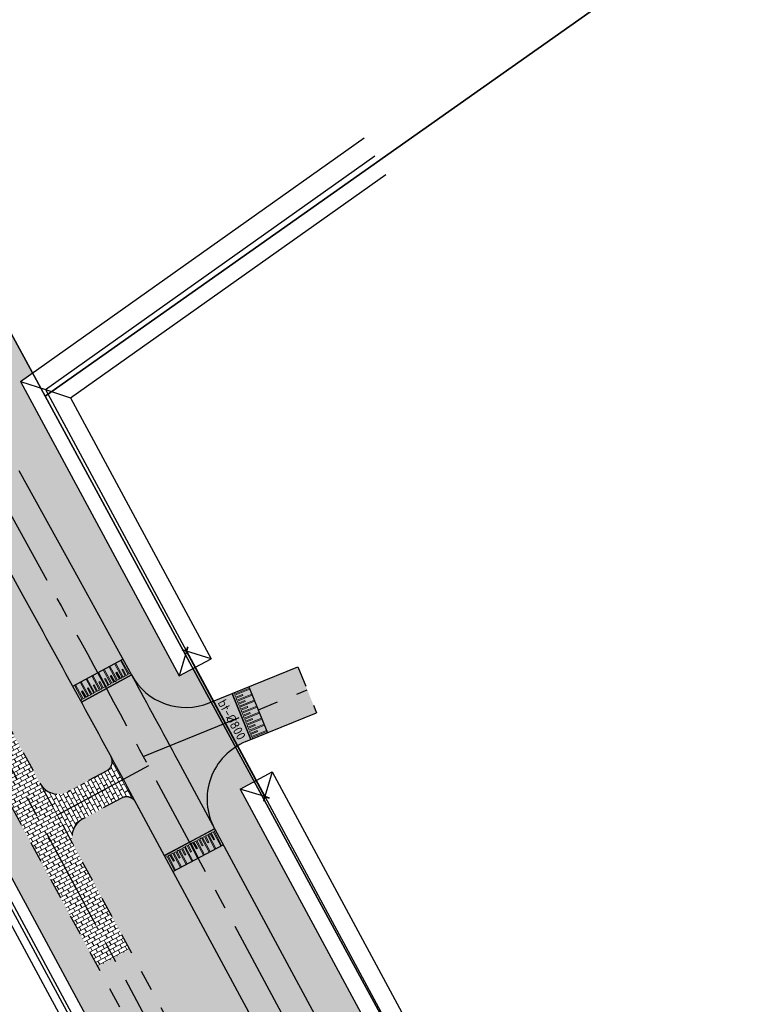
# Model space of a CAD drawing. Header units: metres. Extents: x 149090 to 161988, y 479090 to 487021.
# Tile 39 of 72: x 149279 to 149349, y 486650 to 486745. Entities that reach past the tile are written whole.
import ezdxf
from ezdxf.enums import TextEntityAlignment as Align

# ---------------------------------------------------------------- set-up
doc = ezdxf.new("R2010")
doc.units = ezdxf.units.M
doc.linetypes.add('AM-AS', pattern=[16, 10, -2, 2, -2])
doc.linetypes.add('XX-HIDDEN', pattern=[4, 2, -2])
doc.layers.get('0').update_dxf_attribs({"lineweight": 25})
for name, color, linetype, lineweight, true_color in [('B-WE-KG-GRENS_PERCEEL-GV', 1, 'Continuous', 30, 0xff0000), ('IRP-V-verharding-rijbaan', 7, 'Continuous', 0, 0xffb061), ('N-WE-GR-STADSLANDBOUW-A', 7, 'Continuous', 35, 0xffff9e), ('N-WE-KW-KUNSTWERK_DUIKER-S', 5, 'Continuous', 35, 0x0000ff)]:
    doc.layers.add(name, color=color, linetype=linetype, lineweight=lineweight, true_color=true_color)
for name, color, linetype, lineweight in [('N-WE-AM-AS_FIETSPAD-G', 3, 'AM-AS', 30), ('N-WE-AM-AS_KAVELWEG-G', 170, 'AM-AS', 30), ('N-WE-AM-AS_WEG-G', 10, 'AM-AS', 30), ('N-WE-VH-KANTOPSLUITING_VOORKANTBAND-G', 190, 'Continuous', 30), ('N-WE-VH-KANTVERHARDING-G', 7, 'Continuous', 30), ('N-WE-VH-MATERIAALGRENS-G', 7, 'XX-HIDDEN', 25), ('N-WE-VH-VERHARDING_ASFALT-A', 252, 'Continuous', 18), ('N-WE-VH-VERHARDING_TEGEL-A', 252, 'Continuous', 18), ('VRK-ontwerp', 2, 'Continuous', 0)]:
    doc.layers.add(name, color=color, linetype=linetype, lineweight=lineweight)
doc.styles.add('NLCS-ISO-M2000-T25', font='NLCS-ISO.ttf')

# ---------------------------------------------------------------- blocks, each defined once
blk = doc.blocks.new('*U392')
at = {"layer": 'N-WE-KW-KUNSTWERK_DUIKER-S', "color": 0}
for points in [[(-0.8493030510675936, 0.7750000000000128), (2.842170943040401e-14, 1.4210854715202e-14), (-0.8493030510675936, -0.7749999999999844)], [(2.842170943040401e-14, 1.4210854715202e-14), (39.81543362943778, 1.4210854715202e-14)], [(40.6647366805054, 0.7750000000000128), (39.81543362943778, 1.4210854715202e-14), (40.6647366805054, -0.7749999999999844)]]:
    blk.add_lwpolyline(points, dxfattribs=at)
at = {"color": 0, "style": 'NLCS-ISO-M2000-T25'}
blk.add_attdef('DUIKERNR', text='', height=7, dxfattribs=at).set_placement((0.8493030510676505, 1.4210854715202e-14), align=Align.BOTTOM_CENTER)

msp = doc.modelspace()

# ---------------------------------------------------------------- hatches: boundary and pattern name
at = {"layer": 'IRP-V-verharding-rijbaan', "transparency": 33554610}
h = msp.add_hatch(color=256, dxfattribs=at)
h.dxf.hatch_style = 1
h.paths.add_polyline_path([(149307.7962600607, 486678.0082259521), (149305.9934591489, 486682.4568110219), (149301.2493132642, 486680.534233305), (149303.0521141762, 486676.0856482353)])
h = msp.add_hatch(color=256, dxfattribs=at)
h.dxf.hatch_style = 1
edge = h.paths.add_edge_path()
edge.add_arc((149303.2175491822, 486669.6787225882), 6.00000000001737, 112.0603826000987, 208.3340776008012, ccw=False)
edge.add_line((149300.9640480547, 486675.2394538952), (149301.4302342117, 486675.4283770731))
edge.add_line((149301.4302342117, 486675.4283770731), (149299.6274332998, 486679.8769621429))
edge.add_line((149299.6274332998, 486679.8769621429), (149296.9625524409, 486678.7970120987))
edge.add_arc((149295.2085725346, 486684.5838811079), 6.046842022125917, 208.7611306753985, 286.86187400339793, ccw=False)
edge.add_line((149289.9077094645, 486681.6743881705), (149285.0789165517, 486679.0413748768))
edge.add_line((149285.0789165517, 486679.0413748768), (149293.0830016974, 486664.2435023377))
edge.add_line((149293.0830016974, 486664.2435023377), (149297.9363778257, 486666.8310517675))
at = {"layer": 'N-WE-GR-STADSLANDBOUW-A', "transparency": 33554559}
h = msp.add_hatch(color=256, dxfattribs=at)
h.dxf.hatch_style = 1
edge = h.paths.add_edge_path()
edge.add_line((149297.8275541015, 486679.1480360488), (149296.0659132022, 486682.4151016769))
edge.add_line((149296.0659132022, 486682.4151016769), (149294.5255715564, 486681.5845310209))
edge.add_line((149294.5255715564, 486681.5845310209), (149279.1946076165, 486710.0166963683))
edge.add_line((149279.1946076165, 486710.0166963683), (149280.3471912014, 486710.8333473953))
edge.add_line((149280.3471912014, 486710.8333473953), (149265.0385, 486739.4975))
edge.add_line((149265.0385, 486739.4975), (149251.256, 486741.7119999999))
edge.add_line((149251.256, 486741.7119999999), (149249.236425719, 486733.6354659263))
edge.add_line((149249.236425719, 486733.6354659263), (149249.0099454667, 486732.7571360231))
edge.add_arc((149249.9800755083, 486732.5145505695), 0.999999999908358, 165.9608136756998, 256.5024593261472)
edge.add_line((149249.746671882, 486731.5421706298), (149249.6999911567, 486731.3476946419))
edge.add_arc((149242.262458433, 486698.683752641), 33.50000000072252, 28.939284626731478, 77.17253572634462, ccw=False)
edge.add_line((149271.5794126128, 486714.8938173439), (149284.241154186, 486691.9942358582))
edge.add_line((149284.241154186, 486691.9942358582), (149289.9077093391, 486681.6743884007))
edge.add_arc((149295.2098063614, 486684.5869062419), 6.049379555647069, 208.7806227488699, 286.8423794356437)
edge.add_arc((149300.4144988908, 486671.5319335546), 8.043463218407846, 108.76097020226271, 115.41437207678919, ccw=False)
h = msp.add_hatch(color=256, dxfattribs=at)
h.dxf.hatch_style = 1
edge = h.paths.add_edge_path()
edge.add_line((149249.9229517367, 486713.7618953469), (149267.1760614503, 486682.5585265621))
edge.add_arc((147531.5686176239, 485722.8985022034), 1983.249999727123, 28.33407760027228, 28.939284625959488, ccw=False)
edge.add_line((149277.2157995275, 486664.1723612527), (149305.206875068, 486612.2612817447))
edge.add_arc((151080.3405962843, 487569.4346357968), 2016.749998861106, 208.3340776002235, 208.9260292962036)
edge.add_line((149315.1904795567, 486593.9728870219), (149331.387947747, 486564.6627035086))
edge.add_line((149331.387947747, 486564.6627035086), (149330.4232587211, 486564.1341291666))
edge.add_line((149330.4232587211, 486564.1341291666), (149332.4788345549, 486560.4144549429))
edge.add_line((149332.4788345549, 486560.4144549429), (149334.3204739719, 486561.4236879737))
edge.add_line((149334.3204739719, 486561.4236879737), (149334.5733561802, 486561.5628665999))
edge.add_arc((149333.5723198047, 486563.2943186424), 2.000000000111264, 300.0342889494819, 388.9260292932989)
edge.add_line((149335.3228095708, 486564.2616787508), (149318.0350254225, 486595.5448472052))
edge.add_line((149318.0350254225, 486595.5448472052), (149308.0675095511, 486613.8037701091))
edge.add_line((149308.0675095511, 486613.8037701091), (149280.0764340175, 486665.7148496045))
edge.add_line((149280.0764340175, 486665.7148496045), (149270.0202435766, 486684.1311447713))
edge.add_line((149270.0202435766, 486684.1311447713), (149264.8221624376, 486693.5322119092))
edge.add_line((149264.8221624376, 486693.5322119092), (149256.3133393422, 486708.9209707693))
edge.add_arc((149243.842694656, 486702.0256447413), 14.2499999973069, 28.93928462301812, 53.58854308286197)
edge.add_arc((149262.8372489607, 486727.7784486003), 17.75000000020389, 187.2540888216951, 233.58854307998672, ccw=False)
edge.add_arc((149244.238425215, 486725.4114483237), 0.9988383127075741, 7.230319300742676, 85.83467601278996)
edge.add_line((149244.3109754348, 486726.407648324), (149244.3257519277, 486726.6076280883))
edge.add_arc((149242.2624584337, 486698.68375264), 28.00000000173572, 85.77409785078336, 97.8981777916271)
edge.add_arc((149242.3096729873, 486698.4732917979), 28.21495791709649, 97.93441867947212, 116.7738477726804)
edge.add_arc((149281.9347839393, 486615.6770867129), 119.9999999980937, 115.8569568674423, 125.2077496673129)
edge.add_line((149212.7496436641, 486713.7251176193), (149206.9970025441, 486709.6701188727))
edge.add_line((149206.9970025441, 486709.6701188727), (149157.0406436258, 486674.4146711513))
edge.add_line((149157.0406436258, 486674.4146711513), (149160.5542416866, 486669.4493138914))
edge.add_line((149160.5542416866, 486669.4493138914), (149221.5969439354, 486712.482837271))
edge.add_line((149221.5969439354, 486712.482837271), (149226.7683010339, 486713.8272838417))
edge.add_line((149226.7683010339, 486713.8272838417), (149232.3592129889, 486717.7945061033))
edge.add_arc((149239.3338475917, 486707.9069229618), 12.09999290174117, 28.939269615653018, 125.19888548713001, ccw=False)
h = msp.add_hatch(color=256, dxfattribs=at)
h.dxf.hatch_style = 1
edge = h.paths.add_edge_path()
edge.add_arc((147531.5686163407, 485722.8985015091), 1997.250001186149, 28.43090169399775, 28.93928462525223)
edge.add_line((149279.4279229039, 486689.3328819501), (149266.5027870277, 486712.6982618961))
edge.add_arc((149242.2624584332, 486698.6837526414), 28.00000000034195, 30.03428894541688, 73.12051696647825)
edge.add_line((149250.3925258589, 486725.4774459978), (149250.3344539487, 486725.2860624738))
edge.add_arc((149250.0440943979, 486724.3291448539), 0.9999999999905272, 73.12051696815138, 195.0893361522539)
edge.add_arc((149262.8372489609, 486727.7784486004), 14.2500000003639, 195.0893361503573, 233.5885430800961)
edge.add_arc((149243.8426946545, 486702.0256447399), 17.74999999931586, 28.9392846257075, 53.58854308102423, ccw=False)
edge.add_line((149259.3763047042, 486710.6145596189), (149267.8851277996, 486695.2258007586))
edge.add_line((149267.8851277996, 486695.2258007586), (149273.0832089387, 486685.8247336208))
edge.add_line((149273.0832089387, 486685.8247336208), (149281.1070208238, 486671.1697623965))
edge.add_arc((149282.8384728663, 486672.1707987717), 1.999999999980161, 210.0342889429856, 298.3591474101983)
edge.add_line((149283.7884666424, 486670.4108238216), (149287.5297416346, 486672.4302775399))
edge.add_arc((149287.0547447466, 486673.3102650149), 0.9999999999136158, 298.3591474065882, 388.4309016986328)
h = msp.add_hatch(color=256, dxfattribs=at)
h.dxf.hatch_style = 1
edge = h.paths.add_edge_path()
edge.add_arc((151080.3405989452, 487569.4346372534), 1993.250001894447, 208.3340776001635, 208.9260292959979, ccw=False)
edge.add_line((149325.8914628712, 486623.4146591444), (149300.4231801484, 486670.64707247))
edge.add_line((149300.4231801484, 486670.64707247), (149301.761795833, 486671.3688700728))
edge.add_line((149301.761795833, 486671.3688700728), (149299.9487412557, 486674.7101135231))
edge.add_arc((149303.2175491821, 486669.6787225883), 5.999999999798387, 123.0110876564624, 208.3340773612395)
edge.add_line((149297.9363778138, 486666.8310517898), (149322.3706819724, 486621.5162119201))
edge.add_arc((151080.340595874, 487569.4346355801), 1997.249998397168, 208.3340776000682, 208.9260292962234)
edge.add_line((149332.2577547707, 486603.4046480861), (149346.0742839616, 486578.402900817))
edge.add_line((149346.0742839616, 486578.402900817), (149347.6220602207, 486575.6021170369))
edge.add_line((149347.6220602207, 486575.6021170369), (149364.5688204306, 486544.9360496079))
edge.add_line((149364.5688204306, 486544.9360496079), (149372.8462481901, 486529.9576021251))
edge.add_line((149372.8462481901, 486529.9576021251), (149386.8242924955, 486505.6911377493))
edge.add_line((149386.8242924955, 486505.6911377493), (149394.8370353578, 486491.1984163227))
edge.add_line((149394.8370353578, 486491.1984163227), (149403.6175052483, 486475.3091107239))
edge.add_line((149403.6175052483, 486475.3091107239), (149409.5677065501, 486464.5419037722))
edge.add_arc((149414.8191758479, 486467.4439840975), 5.999999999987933, 208.9260292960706, 292.6292477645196)
edge.add_line((149417.1277751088, 486461.9059005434), (149415.3123288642, 486465.1646021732))
edge.add_line((149415.3123288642, 486465.1646021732), (149413.7113851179, 486464.2798845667))
edge.add_line((149413.7113851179, 486464.2798845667), (149335.758734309, 486605.3393682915))
h = msp.add_hatch(color=256, dxfattribs=at)
h.dxf.hatch_style = 1
edge = h.paths.add_edge_path()
edge.add_line((149321.0983825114, 486597.2377273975), (149339.3629552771, 486564.1870077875))
edge.add_line((149339.3629552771, 486564.1870077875), (149340.4405161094, 486564.7775196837))
edge.add_arc((149337.5570543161, 486570.0392350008), 5.999999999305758, 298.7230913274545, 388.9260293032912)
edge.add_line((149342.808523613, 486572.9413153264), (149341.2598908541, 486575.7436489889))
edge.add_line((149341.2598908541, 486575.7436489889), (149327.4439079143, 486600.7444077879))
edge.add_arc((151143.817127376, 487604.2994808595), 2075.170946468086, 208.3495525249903, 208.920864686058, ccw=False)
edge.add_line((149317.5276438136, 486618.9055599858), (149290.2960383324, 486669.4111605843))
edge.add_arc((149289.4303123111, 486668.9106423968), 0.9999999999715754, 30.03428893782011, 118.3591474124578)
edge.add_line((149288.955315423, 486669.7906298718), (149284.9949863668, 486667.6529358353))
edge.add_arc((149286.201510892, 486666.0154470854), 2.033979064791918, 126.3833056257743, 207.938291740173)
edge.add_line((149284.4045865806, 486665.0624865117), (149311.1481928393, 486615.4649114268))
edge.add_line((149311.1481928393, 486615.4649114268), (149321.0983825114, 486597.2377273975))
at = {"layer": 'N-WE-VH-VERHARDING_ASFALT-A', "transparency": 33554585}
h = msp.add_hatch(color=256, dxfattribs=at)
h.dxf.hatch_style = 1
edge = h.paths.add_edge_path()
edge.add_line((149254.9483780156, 486729.6888722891), (149253.00656293, 486724.5403614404))
edge.add_arc((149242.2624584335, 486698.6837526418), 27.9999999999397, 30.034288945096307, 67.43582373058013, ccw=False)
edge.add_line((149266.5027870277, 486712.6982618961), (149284.2411395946, 486680.5778089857))
edge.add_line((149284.2411395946, 486680.5778089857), (149289.0692612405, 486683.2104562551))
edge.add_line((149289.0692612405, 486683.2104562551), (149283.5730265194, 486693.2025881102))
edge.add_line((149283.5730265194, 486693.2025881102), (149271.2642801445, 486715.4511119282))
edge.add_arc((149242.2624584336, 486698.6837526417), 33.49999999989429, 30.03428894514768, 67.7477992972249)
h = msp.add_hatch(color=256, dxfattribs=at)
h.dxf.hatch_style = 1
h.paths.add_polyline_path([(149298.7596798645, 486665.2868128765), (149293.9063576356, 486662.6992921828), (149317.5299298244, 486618.9013342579), (149341.9612269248, 486574.4745439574), (149346.7750737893, 486577.1347842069), (149322.3706819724, 486621.5162119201)])
at = {"layer": 'N-WE-VH-VERHARDING_TEGEL-A'}
h = msp.add_hatch(dxfattribs=at)
h.set_pattern_fill('AVH-TEGEL_150X300_HALFST', color=256, scale=2.5, angle=85.45968935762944, pattern_type=2)
h.set_pattern_definition([(28.59202423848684, (150053.3629572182, 485426.806183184), (-0.1794636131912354, 0.3292686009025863), []), (118.5920242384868, (150053.3629572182, 485426.806183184), (-0.6585372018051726, -0.3589272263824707), [0.375, -0.375]), (118.5920242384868, (150053.6922258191, 485426.9856467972), (-0.6585372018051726, -0.3589272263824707), [-0.375, 0.375])])
h.paths.add_polyline_path([(149267.8851277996, 486695.2258007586), (149264.8221624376, 486693.5322119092), (149270.0202435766, 486684.1311447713), (149280.076434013, 486665.7148496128), (149286.649922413, 486653.5239326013), (149289.7306057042, 486655.1850739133), (149284.4045865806, 486665.0624865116), (149273.0832089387, 486685.8247336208)])
h = msp.add_hatch(dxfattribs=at)
h.set_pattern_fill('AVH-TEGEL_150X300_HALFST', color=256, scale=2.5, angle=355.2268125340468, pattern_type=2)
h.set_pattern_definition([(298.3591474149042, (150053.3629572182, 485426.806183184), (0.3299953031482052, 0.1781238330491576), []), (28.35914741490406, (150053.3629572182, 485426.806183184), (-0.3562476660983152, 0.6599906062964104), [0.375, -0.375]), (28.35914741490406, (150053.5410810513, 485426.4761878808), (-0.3562476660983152, 0.6599906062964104), [-0.375, 0.375])])
edge = h.paths.add_edge_path()
edge.add_arc((149289.4303123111, 486668.9106423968), 0.9999999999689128, 30.034288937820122, 118.35914741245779, ccw=False)
edge.add_line((149290.2960383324, 486669.4111605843), (149289.5385326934, 486670.8169264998))
edge.add_arc((147531.5686971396, 485722.8985451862), 1997.249909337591, 28.33407759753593, 28.43090169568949)
edge.add_arc((149287.0547447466, 486673.3102650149), 0.9999999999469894, -61.64085259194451, 28.43090169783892, ccw=False)
edge.add_line((149287.5297416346, 486672.4302775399), (149283.7884666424, 486670.4108238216))
edge.add_arc((149282.8384728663, 486672.1707987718), 2.000000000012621, 210.0342889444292, 298.35914740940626, ccw=False)
edge.add_line((149281.1070208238, 486671.1697623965), (149284.4045865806, 486665.0624865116))
edge.add_arc((149286.1649770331, 486666.0117101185), 2.000000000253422, 118.3591474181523, 208.3340775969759, ccw=False)
edge.add_line((149285.2149832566, 486667.7716850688), (149288.955315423, 486669.7906298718))
h = msp.add_hatch(dxfattribs=at)
h.set_pattern_fill('AVH-TEGEL_150X300_HALFST', color=256, scale=2.5, angle=85.45968935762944, pattern_type=2)
h.set_pattern_definition([(28.59202423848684, (-153131.4263289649, 817689.4507283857), (-0.1794636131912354, 0.3292686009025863), []), (118.5920242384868, (-153131.4263289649, 817689.4507283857), (-0.6585372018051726, -0.3589272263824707), [0.375, -0.375]), (118.5920242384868, (-153131.097060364, 817689.6301919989), (-0.6585372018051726, -0.3589272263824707), [-0.375, 0.375])])
edge = h.paths.add_edge_path()
edge.add_line((149289.7306057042, 486655.1850739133), (149286.649922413, 486653.5239326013))
edge.add_line((149286.649922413, 486653.5239326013), (149308.1495506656, 486613.6516357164))
edge.add_line((149308.1495506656, 486613.6516357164), (149318.0350254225, 486595.5448472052))
edge.add_line((149318.0350254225, 486595.5448472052), (149335.3232378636, 486564.2609037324))
edge.add_arc((149333.5723195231, 486563.2943188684), 2.000000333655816, -61.276904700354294, 28.900652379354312, ccw=False)
edge.add_line((149334.5334737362, 486561.5404135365), (149339.3625269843, 486564.1877828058))
edge.add_line((149339.3625269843, 486564.1877828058), (149321.0983825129, 486597.2377273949))
edge.add_line((149321.0983825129, 486597.2377273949), (149311.1481928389, 486615.4649114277))
edge.add_line((149311.1481928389, 486615.4649114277), (149289.7306057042, 486655.1850739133))
at = {"layer": 'VRK-ontwerp'}
for points in [[(149285.0620343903, 486681.0254212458), (149284.9698483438, 486680.9751546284), (149285.7118793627, 486679.6143129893), (149285.5275072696, 486679.5137797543), (149285.1923964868, 486680.1283533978), (149285.1002104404, 486680.0780867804), (149285.4353212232, 486679.4635131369), (149285.2509491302, 486679.3629799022), (149284.5089181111, 486680.7238215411), (149284.4167320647, 486680.6735549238), (149285.1587630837, 486679.3127132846), (149284.9831706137, 486679.2169673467), (149285.0789165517, 486679.0413748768), (149289.9077094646, 486681.6743881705), (149289.8119635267, 486681.8499806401), (149289.6758793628, 486681.7757775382), (149288.9338483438, 486683.1366191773), (149288.8416622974, 486683.08635256), (149289.5836933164, 486681.7255109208), (149289.3993212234, 486681.6249776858), (149289.0642104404, 486682.2395513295), (149288.972024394, 486682.1892847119), (149289.3071351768, 486681.5747110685), (149289.1227630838, 486681.4741778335), (149288.3807320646, 486682.8350194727), (149288.2885460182, 486682.7847528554), (149289.0305770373, 486681.4239112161), (149288.8462049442, 486681.3233779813), (149288.5110941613, 486681.9379516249), (149288.4189081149, 486681.8876850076), (149288.7540188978, 486681.273111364), (149288.5696468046, 486681.172578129), (149287.8276157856, 486682.5334197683), (149287.7354297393, 486682.4831531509), (149288.4774607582, 486681.1223115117), (149288.2930886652, 486681.0217782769), (149287.9579778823, 486681.6363519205), (149287.8657918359, 486681.5860853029), (149288.2009026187, 486680.9715116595), (149288.0165305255, 486680.8709784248), (149287.2744995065, 486682.2318200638), (149287.1823134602, 486682.1815534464), (149287.9243444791, 486680.8207118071), (149287.7399723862, 486680.7201785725), (149287.4048616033, 486681.3347522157), (149287.3126755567, 486681.2844855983), (149287.6477863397, 486680.6699119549), (149287.4634142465, 486680.56937872), (149286.7213832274, 486681.9302203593), (149286.629197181, 486681.8799537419), (149287.3712282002, 486680.5191121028), (149287.186856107, 486680.4185788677), (149286.8517453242, 486681.0331525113), (149286.7595592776, 486680.9828858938), (149287.0946700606, 486680.3683122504), (149286.9102979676, 486680.2677790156), (149286.1682669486, 486681.6286206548), (149286.076080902, 486681.5783540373), (149286.8181119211, 486680.2175123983), (149286.6337398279, 486680.1169791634), (149286.2986290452, 486680.7315528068), (149286.2064429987, 486680.6812861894), (149286.5415537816, 486680.066712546), (149286.3571816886, 486679.9661793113), (149285.6151506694, 486681.3270209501), (149285.5229646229, 486681.2767543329), (149286.264995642, 486679.9159126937), (149286.0806235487, 486679.8153794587), (149285.745512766, 486680.4299531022), (149285.6533267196, 486680.3796864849), (149285.9884375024, 486679.7651128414), (149285.8040654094, 486679.6645796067)], [(149299.8127910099, 486679.9520788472), (149299.6274332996, 486679.8769621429), (149301.4302342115, 486675.428377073), (149301.6155919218, 486675.5034937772), (149301.557376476, 486675.6471460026), (149302.9938987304, 486676.2293004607), (149302.9544624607, 486676.3266132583), (149301.5179402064, 486675.7444588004), (149301.4390676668, 486675.9390843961), (149302.0878196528, 486676.2019928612), (149302.048383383, 486676.299305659), (149301.3996313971, 486676.036397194), (149301.3207588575, 486676.2310227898), (149302.757281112, 486676.8131772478), (149302.7178448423, 486676.9104900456), (149301.2813225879, 486676.3283355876), (149301.2024500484, 486676.5229611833), (149301.8512020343, 486676.7858696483), (149301.8117657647, 486676.8831824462), (149301.1630137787, 486676.6202739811), (149301.0841412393, 486676.8148995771), (149302.5206634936, 486677.3970540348), (149302.481227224, 486677.4943668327), (149301.0447049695, 486676.9122123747), (149300.9658324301, 486677.1068379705), (149301.614584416, 486677.3697464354), (149301.5751481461, 486677.4670592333), (149300.9263961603, 486677.2041507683), (149300.847523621, 486677.3987763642), (149302.2840458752, 486677.9809308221), (149302.2446096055, 486678.0782436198), (149300.8080873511, 486677.4960891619), (149300.7292148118, 486677.6907147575), (149301.3779667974, 486677.9536232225), (149301.3385305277, 486678.0509360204), (149300.689778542, 486677.7880275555), (149300.6109060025, 486677.9826531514), (149302.0474282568, 486678.5648076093), (149302.0079919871, 486678.6621204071), (149300.5714697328, 486678.0799659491), (149300.4925971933, 486678.2745915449), (149301.1413491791, 486678.5375000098), (149301.1019129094, 486678.6348128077), (149300.4531609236, 486678.3719043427), (149300.374288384, 486678.5665299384), (149301.8108106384, 486679.1486843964), (149301.7713743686, 486679.2459971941), (149300.3348521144, 486678.6638427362), (149300.2559795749, 486678.858468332), (149300.9047315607, 486679.1213767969), (149300.865295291, 486679.2186895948), (149300.2165433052, 486678.9557811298), (149300.1376707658, 486679.1504067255), (149301.57419302, 486679.7325611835), (149301.5347567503, 486679.8298739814), (149300.098234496, 486679.2477195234), (149300.0193619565, 486679.4423451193), (149300.6681139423, 486679.7052535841), (149300.6286776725, 486679.8025663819), (149299.9799256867, 486679.539657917), (149299.9010531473, 486679.7342835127), (149301.3375754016, 486680.3164379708), (149301.298139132, 486680.4137507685), (149299.8616168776, 486679.8315963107)], [(149294.7314224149, 486663.139170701), (149294.6387680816, 486663.0897725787), (149293.909557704, 486664.4575270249), (149293.724249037, 486664.3587307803), (149294.0535698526, 486663.7410352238), (149293.9609155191, 486663.6916371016), (149293.6315947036, 486664.309332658), (149293.4462860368, 486664.2105364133), (149294.175496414, 486662.842781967), (149294.0828420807, 486662.7933838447), (149293.3536317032, 486664.161138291), (149293.1771472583, 486664.0670466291), (149293.0830555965, 486664.243531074), (149297.9363778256, 486666.8310517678), (149298.0304694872, 486666.6545673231), (149297.8936940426, 486666.5816462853), (149298.62290442, 486665.213891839), (149298.5302500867, 486665.1644937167), (149297.8010397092, 486666.5322481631), (149297.6157310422, 486666.4334519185), (149297.9450518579, 486665.8157563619), (149297.8523975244, 486665.7663582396), (149297.5230767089, 486666.3840537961), (149297.3377680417, 486666.2852575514), (149298.0669784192, 486664.917503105), (149297.9743240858, 486664.8681049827), (149297.2451137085, 486666.2358594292), (149297.0598050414, 486666.1370631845), (149297.3891258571, 486665.5193676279), (149297.2964715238, 486665.4699695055), (149296.9671507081, 486666.0876650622), (149296.781842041, 486665.9888688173), (149297.5110524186, 486664.6211143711), (149297.4183980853, 486664.5717162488), (149296.6891877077, 486665.9394706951), (149296.5038790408, 486665.8406744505), (149296.8331998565, 486665.2229788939), (149296.7405455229, 486665.1735807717), (149296.4112247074, 486665.7912763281), (149296.2259160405, 486665.6924800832), (149296.9551264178, 486664.324725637), (149296.8624720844, 486664.2753275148), (149296.1332617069, 486665.6430819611), (149295.9479530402, 486665.5442857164), (149296.2772738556, 486664.9265901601), (149296.184619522, 486664.8771920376), (149295.8552987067, 486665.4948875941), (149295.6699900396, 486665.3960913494), (149296.399200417, 486664.028336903), (149296.3065460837, 486663.9789387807), (149295.5773357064, 486665.3466932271), (149295.3920270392, 486665.2478969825), (149295.7213478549, 486664.6302014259), (149295.6286935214, 486664.5808033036), (149295.2993727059, 486665.1984988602), (149295.114064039, 486665.0997026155), (149295.8432744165, 486663.7319481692), (149295.7506200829, 486663.6825500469), (149295.0214097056, 486665.0503044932), (149294.8361010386, 486664.9515082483), (149295.1654218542, 486664.333812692), (149295.0727675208, 486664.2844145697), (149294.7434467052, 486664.9021101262), (149294.5581380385, 486664.8033138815), (149295.2873484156, 486663.4355594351), (149295.1946940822, 486663.3861613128), (149294.4654837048, 486664.7539157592), (149294.2801750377, 486664.6551195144), (149294.6094958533, 486664.037423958), (149294.5168415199, 486663.9880258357), (149294.1875207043, 486664.6057213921), (149294.0022120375, 486664.5069251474)]]:
    msp.add_hatch(color=7, dxfattribs=at).paths.add_polyline_path(points)
at = {"layer": 'VRK-ontwerp', "true_color": 0x636466, "transparency": 33554602}
for points in [[(149288.8416622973, 486683.0863525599), (149288.3807320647, 486682.8350194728), (149289.1227630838, 486681.4741778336), (149289.3071351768, 486681.5747110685), (149288.972024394, 486682.189284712), (149289.0642104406, 486682.2395513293), (149289.3993212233, 486681.6249776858), (149289.5836933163, 486681.7255109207)], [(149289.0699325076, 486683.2108222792), (149288.9338483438, 486683.1366191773), (149289.6758793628, 486681.7757775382), (149289.8119635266, 486681.8499806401)], [(149287.1823134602, 486682.1815534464), (149286.7213832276, 486681.9302203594), (149287.4634142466, 486680.56937872), (149287.6477863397, 486680.669911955), (149287.3126755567, 486681.2844855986), (149287.4048616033, 486681.3347522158), (149287.7399723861, 486680.7201785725), (149287.924344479, 486680.8207118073)], [(149287.7354297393, 486682.4831531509), (149287.2744995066, 486682.2318200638), (149288.0165305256, 486680.8709784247), (149288.2009026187, 486680.9715116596), (149287.8657918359, 486681.586085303), (149287.9579778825, 486681.6363519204), (149288.2930886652, 486681.0217782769), (149288.4774607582, 486681.1223115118)], [(149288.2885460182, 486682.7847528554), (149287.8276157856, 486682.5334197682), (149288.5696468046, 486681.1725781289), (149288.7540188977, 486681.2731113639), (149288.4189081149, 486681.8876850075), (149288.5110941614, 486681.9379516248), (149288.8462049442, 486681.3233779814), (149289.0305770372, 486681.4239112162)], [(149285.5229646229, 486681.2767543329), (149285.0620343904, 486681.0254212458), (149285.8040654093, 486679.6645796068), (149285.9884375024, 486679.7651128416), (149285.6533267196, 486680.3796864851), (149285.7455127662, 486680.4299531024), (149286.0806235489, 486679.8153794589), (149286.2649956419, 486679.9159126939)], [(149286.076080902, 486681.5783540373), (149285.6151506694, 486681.3270209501), (149286.3571816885, 486679.966179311), (149286.5415537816, 486680.0667125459), (149286.2064429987, 486680.6812861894), (149286.2986290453, 486680.7315528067), (149286.6337398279, 486680.1169791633), (149286.818111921, 486680.2175123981)], [(149286.629197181, 486681.8799537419), (149286.1682669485, 486681.6286206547), (149286.9102979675, 486680.2677790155), (149287.0946700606, 486680.3683122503), (149286.7595592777, 486680.9828858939), (149286.8517453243, 486681.0331525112), (149287.186856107, 486680.4185788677), (149287.3712282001, 486680.5191121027)], [(149284.4167320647, 486680.6735549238), (149284.2411395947, 486680.5778089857), (149284.9831706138, 486679.2169673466), (149285.1587630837, 486679.3127132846)], [(149284.9698483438, 486680.9751546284), (149284.5089181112, 486680.7238215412), (149285.2509491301, 486679.3629799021), (149285.4353212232, 486679.463513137), (149285.1002104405, 486680.0780867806), (149285.192396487, 486680.1283533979), (149285.5275072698, 486679.5137797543), (149285.7118793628, 486679.6143129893)], [(149301.2493132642, 486680.5342333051), (149299.81279101, 486679.9520788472), (149299.8616168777, 486679.8315963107), (149301.298139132, 486680.4137507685)], [(149301.5347567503, 486679.8298739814), (149301.3375754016, 486680.3164379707), (149299.9010531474, 486679.7342835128), (149299.9799256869, 486679.539657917), (149300.6286776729, 486679.8025663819), (149300.6681139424, 486679.7052535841), (149300.0193619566, 486679.4423451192), (149300.0982344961, 486679.2477195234)], [(149301.7713743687, 486679.2459971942), (149301.57419302, 486679.7325611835), (149300.1376707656, 486679.1504067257), (149300.2165433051, 486678.9557811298), (149300.865295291, 486679.2186895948), (149300.9047315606, 486679.1213767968), (149300.2559795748, 486678.858468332), (149300.3348521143, 486678.6638427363)], [(149302.0079919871, 486678.6621204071), (149301.8108106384, 486679.1486843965), (149300.3742883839, 486678.5665299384), (149300.4531609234, 486678.3719043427), (149301.1019129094, 486678.6348128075), (149301.1413491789, 486678.5375000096), (149300.4925971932, 486678.2745915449), (149300.5714697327, 486678.0799659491)], [(149302.2446096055, 486678.0782436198), (149302.0474282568, 486678.5648076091), (149300.6109060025, 486677.9826531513), (149300.689778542, 486677.7880275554), (149301.338530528, 486678.0509360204), (149301.3779667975, 486677.9536232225), (149300.7292148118, 486677.6907147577), (149300.8080873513, 486677.496089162)], [(149302.4812272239, 486677.4943668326), (149302.2840458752, 486677.9809308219), (149300.8475236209, 486677.398776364), (149300.9263961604, 486677.2041507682), (149301.5751481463, 486677.4670592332), (149301.6145844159, 486677.3697464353), (149300.9658324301, 486677.1068379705), (149301.0447049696, 486676.9122123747)], [(149302.7178448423, 486676.9104900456), (149302.5206634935, 486677.3970540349), (149301.0841412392, 486676.8148995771), (149301.1630137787, 486676.6202739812), (149301.8117657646, 486676.8831824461), (149301.8512020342, 486676.7858696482), (149301.2024500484, 486676.5229611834), (149301.281322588, 486676.3283355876)], [(149302.9544624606, 486676.3266132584), (149302.757281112, 486676.8131772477), (149301.3207588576, 486676.2310227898), (149301.3996313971, 486676.036397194), (149302.0483833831, 486676.299305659), (149302.0878196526, 486676.201992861), (149301.4390676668, 486675.9390843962), (149301.5179402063, 486675.7444588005)], [(149303.0521141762, 486676.0856482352), (149302.9938987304, 486676.2293004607), (149301.557376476, 486675.6471460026), (149301.6155919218, 486675.5034937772)], [(149297.4183980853, 486664.5717162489), (149296.9551264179, 486664.324725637), (149296.2259160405, 486665.6924800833), (149296.4112247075, 486665.7912763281), (149296.7405455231, 486665.1735807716), (149296.8331998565, 486665.2229788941), (149296.5038790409, 486665.8406744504), (149296.6891877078, 486665.939470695)], [(149297.9743240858, 486664.8681049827), (149297.5110524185, 486664.6211143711), (149296.781842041, 486665.9888688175), (149296.967150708, 486666.0876650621), (149297.2964715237, 486665.4699695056), (149297.3891258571, 486665.519367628), (149297.0598050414, 486666.1370631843), (149297.2451137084, 486666.2358594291)], [(149298.5302500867, 486665.1644937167), (149298.0669784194, 486664.917503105), (149297.3377680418, 486666.2852575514), (149297.5230767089, 486666.384053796), (149297.8523975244, 486665.7663582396), (149297.9450518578, 486665.815756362), (149297.6157310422, 486666.4334519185), (149297.8010397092, 486666.532248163)], [(149298.7596798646, 486665.2868128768), (149298.62290442, 486665.213891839), (149297.8936940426, 486666.5816462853), (149298.0304694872, 486666.654567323)], [(149295.7506200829, 486663.6825500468), (149295.2873484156, 486663.4355594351), (149294.5581380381, 486664.8033138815), (149294.7434467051, 486664.9021101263), (149295.0727675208, 486664.2844145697), (149295.1654218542, 486664.3338126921), (149294.8361010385, 486664.9515082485), (149295.0214097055, 486665.0503044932)], [(149296.3065460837, 486663.9789387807), (149295.8432744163, 486663.7319481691), (149295.1140640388, 486665.0997026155), (149295.2993727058, 486665.1984988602), (149295.6286935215, 486664.5808033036), (149295.7213478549, 486664.6302014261), (149295.3920270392, 486665.2478969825), (149295.5773357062, 486665.3466932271)], [(149296.8624720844, 486664.2753275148), (149296.3992004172, 486664.0283369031), (149295.6699900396, 486665.3960913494), (149295.8552987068, 486665.4948875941), (149296.1846195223, 486664.8771920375), (149296.2772738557, 486664.9265901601), (149295.9479530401, 486665.5442857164), (149296.133261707, 486665.643081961)], [(149294.0828420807, 486662.7933838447), (149293.9063576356, 486662.6992921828), (149293.1771472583, 486664.0670466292), (149293.3536317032, 486664.161138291)], [(149294.6387680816, 486663.0897725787), (149294.1754964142, 486662.842781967), (149293.4462860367, 486664.2105364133), (149293.6315947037, 486664.309332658), (149293.9609155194, 486663.6916371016), (149294.0535698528, 486663.741035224), (149293.7242490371, 486664.3587307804), (149293.9095577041, 486664.4575270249)], [(149295.1946940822, 486663.3861613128), (149294.731422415, 486663.1391707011), (149294.0022120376, 486664.5069251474), (149294.1875207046, 486664.605721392), (149294.5168415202, 486663.9880258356), (149294.6094958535, 486664.0374239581), (149294.2801750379, 486664.6551195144), (149294.4654837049, 486664.753915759)]]:
    msp.add_hatch(color=251, dxfattribs=at).paths.add_polyline_path(points)

# ---------------------------------------------------------------- linework, layer by layer
at = {"layer": 'B-WE-KG-GRENS_PERCEEL-GV', "flags": 128}
for points in [[(149341.0362045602, 486820.2356208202), (149254.304, 486758.826), (149281.564, 486708.591)], [(149368.7299268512, 486770.0327130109), (149281.564, 486708.591), (149312.375, 486651.81), (149351.685, 486579.815), (149388.351, 486513.603)], [(149480.27, 486349.23), (149468.199, 486370.684), (149442.68, 486416.04), (149392.415, 486506.265), (149388.351, 486513.603), (149351.685, 486579.815), (149312.375, 486651.81), (149281.564, 486708.591), (149254.304, 486758.826), (149135.0719852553, 486674.4057159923)]]:
    msp.add_lwpolyline(points, dxfattribs=at)
at = {"layer": 'B-WE-KG-GRENS_PERCEEL-GV'}
for points in [[(149281.564, 486708.591), (149368.7299268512, 486770.0327130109)], [(149147.5137105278, 486656.5846622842), (149224.68, 486711.035), (149227.455, 486712.965), (149232.055, 486716.115), (149238.22, 486718.65), (149244.03, 486718.105), (149247.315, 486715.52), (149252.02, 486706.985), (149258.225, 486696.22), (149259.823, 486693.267), (149289.045, 486639.245), (149328.04, 486568.51), (149331.171, 486562.834), (149333.828, 486558.018), (149335.881, 486554.297), (149353.151, 486522.995), (149369.81, 486492.8), (149384.244, 486466.791), (149395.505, 486446.5), (149397.579, 486442.762), (149418.605, 486404.875), (149419.428, 486403.422), (149421.892, 486399.072), (149448.157, 486352.698)]]:
    msp.add_lwpolyline(points, dxfattribs=at)
at = {"layer": 'N-WE-AM-AS_FIETSPAD-G'}
msp.add_line((149291.5435675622, 486672.8922782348), (149281.2037147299, 486667.3110647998), dxfattribs=at)
at = {"layer": 'N-WE-AM-AS_FIETSPAD-G', "flags": 128}
msp.add_lwpolyline([(149266.3536451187, 486694.3790063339), (149271.5517262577, 486684.9779391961, -0.002640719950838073), (149281.6167756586, 486666.5454202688), (149309.6078511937, 486614.6343407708, 0.002582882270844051), (149319.5667039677, 486596.3912873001), (149337.828278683, 486563.345992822)], format="xyb", dxfattribs=at)
at = {"layer": 'N-WE-AM-AS_KAVELWEG-G'}
msp.add_line((149291.047674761, 486673.8104047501), (149306.8948596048, 486680.232518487), dxfattribs=at)
at = {"layer": 'N-WE-AM-AS_WEG-G', "flags": 128}
msp.add_lwpolyline([(149269.1727969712, 486713.5631403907), (149276.6364574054, 486700.0646260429), (149281.8345385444, 486690.6635589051, -0.00264071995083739), (149291.9590695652, 486672.1221089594), (149319.9501451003, 486620.2110294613, 0.00258288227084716), (149329.8508313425, 486602.074527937), (149383.9823662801, 486504.1206252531)], format="xyb", dxfattribs=at)
at = {"layer": 'N-WE-VH-KANTOPSLUITING_VOORKANTBAND-G', "lineweight": 5}
for p, q in [((149288.8416622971, 486683.08635256), (149289.5836933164, 486681.7255109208)), ((149288.9338483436, 486683.1366191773), (149289.6758793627, 486681.7757775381)), ((149289.0699325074, 486683.2108222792), (149289.9077094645, 486681.6743881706)), ((149287.18231346, 486682.1815534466), (149287.9243444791, 486680.8207118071)), ((149287.2744995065, 486682.2318200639), (149288.0165305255, 486680.8709784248)), ((149287.7354297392, 486682.4831531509), (149288.4774607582, 486681.1223115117)), ((149287.8276157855, 486682.5334197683), (149288.5696468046, 486681.172578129)), ((149288.2885460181, 486682.7847528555), (149289.0305770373, 486681.4239112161)), ((149288.3807320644, 486682.8350194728), (149289.1227630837, 486681.4741778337)), ((149289.0642104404, 486682.2395513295), (149288.972024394, 486682.1892847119)), ((149288.9720243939, 486682.1892847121), (149289.3071351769, 486681.5747110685)), ((149289.0642104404, 486682.2395513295), (149289.3993212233, 486681.6249776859)), ((149285.0620343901, 486681.0254212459), (149285.8040654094, 486679.6645796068)), ((149289.9077094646, 486681.6743881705), (149285.0789165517, 486679.0413748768)), ((149285.5229646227, 486681.276754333), (149286.264995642, 486679.9159126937)), ((149285.6151506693, 486681.3270209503), (149286.3571816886, 486679.9661793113)), ((149286.076080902, 486681.5783540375), (149286.8181119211, 486680.2175123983)), ((149286.1682669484, 486681.6286206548), (149286.9102979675, 486680.2677790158)), ((149286.629197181, 486681.8799537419), (149287.3712282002, 486680.5191121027)), ((149286.7213832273, 486681.9302203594), (149287.4634142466, 486680.56937872)), ((149286.8517453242, 486681.0331525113), (149286.7595592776, 486680.9828858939)), ((149286.8517453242, 486681.0331525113), (149287.186856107, 486680.4185788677)), ((149287.4048616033, 486681.3347522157), (149287.3126755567, 486681.2844855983)), ((149287.3126755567, 486681.2844855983), (149287.6477863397, 486680.6699119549)), ((149287.4048616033, 486681.3347522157), (149287.7399723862, 486680.7201785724)), ((149287.9579778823, 486681.6363519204), (149287.8657918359, 486681.5860853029)), ((149287.8657918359, 486681.5860853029), (149288.2009026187, 486680.9715116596)), ((149287.9579778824, 486681.6363519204), (149288.2930886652, 486681.0217782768)), ((149288.4774607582, 486681.1223115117), (149288.2930886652, 486681.0217782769)), ((149288.5110941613, 486681.9379516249), (149288.4189081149, 486681.8876850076)), ((149288.4189081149, 486681.8876850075), (149288.7540188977, 486681.273111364)), ((149288.5110941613, 486681.9379516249), (149288.8462049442, 486681.3233779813)), ((149288.7540188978, 486681.273111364), (149288.5696468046, 486681.172578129)), ((149289.0305770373, 486681.4239112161), (149288.8462049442, 486681.3233779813)), ((149289.3071351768, 486681.5747110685), (149289.1227630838, 486681.4741778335)), ((149289.5836933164, 486681.7255109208), (149289.3993212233, 486681.6249776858)), ((149289.6758793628, 486681.7757775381), (149289.8119635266, 486681.8499806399)), ((149284.2411395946, 486680.5778089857), (149285.0789165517, 486679.0413748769)), ((149284.4167320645, 486680.6735549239), (149285.1587630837, 486679.3127132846)), ((149284.508918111, 486680.7238215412), (149285.2509491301, 486679.3629799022)), ((149284.9698483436, 486680.9751546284), (149285.7118793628, 486679.6143129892)), ((149285.1923964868, 486680.1283533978), (149285.1002104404, 486680.0780867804)), ((149285.1002104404, 486680.0780867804), (149285.4353212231, 486679.463513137)), ((149285.1923964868, 486680.1283533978), (149285.5275072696, 486679.5137797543)), ((149285.745512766, 486680.4299531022), (149285.6533267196, 486680.3796864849)), ((149285.6533267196, 486680.3796864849), (149285.9884375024, 486679.7651128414)), ((149285.745512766, 486680.4299531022), (149286.0806235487, 486679.8153794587)), ((149286.2986290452, 486680.7315528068), (149286.2064429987, 486680.6812861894)), ((149286.2064429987, 486680.6812861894), (149286.5415537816, 486680.066712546)), ((149286.2986290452, 486680.7315528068), (149286.6337398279, 486680.1169791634)), ((149286.5415537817, 486680.066712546), (149286.3571816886, 486679.9661793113)), ((149286.8181119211, 486680.2175123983), (149286.6337398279, 486680.1169791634)), ((149286.7595592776, 486680.982885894), (149287.0946700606, 486680.3683122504)), ((149287.0946700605, 486680.3683122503), (149286.9102979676, 486680.2677790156)), ((149287.3712282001, 486680.5191121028), (149287.186856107, 486680.4185788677)), ((149287.6477863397, 486680.6699119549), (149287.4634142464, 486680.56937872)), ((149287.9243444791, 486680.8207118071), (149287.7399723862, 486680.7201785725)), ((149288.2009026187, 486680.9715116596), (149288.0165305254, 486680.8709784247)), ((149301.298139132, 486680.4137507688), (149299.8616168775, 486679.8315963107)), ((149301.3375754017, 486680.316437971), (149299.9010531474, 486679.7342835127)), ((149285.1587630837, 486679.3127132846), (149284.9831706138, 486679.2169673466)), ((149285.4353212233, 486679.463513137), (149285.2509491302, 486679.3629799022)), ((149285.7118793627, 486679.6143129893), (149285.5275072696, 486679.5137797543)), ((149285.9884375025, 486679.7651128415), (149285.8040654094, 486679.6645796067)), ((149286.264995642, 486679.9159126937), (149286.0806235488, 486679.8153794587)), ((149301.4302342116, 486675.428377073), (149299.6274332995, 486679.8769621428)), ((149299.8616168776, 486679.8315963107), (149299.8127910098, 486679.952078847)), ((149299.9799256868, 486679.5396579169), (149299.9010531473, 486679.7342835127)), ((149300.6286776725, 486679.8025663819), (149299.9799256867, 486679.539657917)), ((149300.6681139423, 486679.7052535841), (149300.0193619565, 486679.4423451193)), ((149300.098234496, 486679.2477195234), (149300.0193619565, 486679.4423451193)), ((149301.5347567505, 486679.8298739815), (149300.098234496, 486679.2477195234)), ((149301.5741930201, 486679.7325611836), (149300.1376707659, 486679.1504067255)), ((149300.2165433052, 486678.9557811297), (149300.1376707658, 486679.1504067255)), ((149300.865295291, 486679.2186895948), (149300.2165433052, 486678.9557811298)), ((149300.9047315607, 486679.1213767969), (149300.2559795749, 486678.858468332)), ((149301.7713743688, 486679.2459971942), (149300.3348521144, 486678.6638427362)), ((149301.8108106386, 486679.1486843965), (149300.3742883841, 486678.5665299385)), ((149300.6681139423, 486679.7052535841), (149300.6286776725, 486679.8025663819)), ((149300.9047315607, 486679.1213767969), (149300.865295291, 486679.2186895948)), ((149300.3348521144, 486678.6638427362), (149300.2559795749, 486678.858468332)), ((149300.4531609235, 486678.3719043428), (149300.374288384, 486678.5665299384)), ((149301.1019129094, 486678.6348128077), (149300.4531609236, 486678.3719043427)), ((149301.1413491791, 486678.5375000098), (149300.4925971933, 486678.2745915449)), ((149300.5714697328, 486678.0799659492), (149300.4925971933, 486678.2745915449)), ((149302.0079919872, 486678.6621204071), (149300.5714697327, 486678.0799659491)), ((149302.0474282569, 486678.5648076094), (149300.6109060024, 486677.9826531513)), ((149301.1413491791, 486678.5375000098), (149301.1019129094, 486678.6348128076)), ((149300.689778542, 486677.7880275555), (149300.6109060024, 486677.9826531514)), ((149301.3385305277, 486678.0509360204), (149300.689778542, 486677.7880275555)), ((149301.3779667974, 486677.9536232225), (149300.7292148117, 486677.6907147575)), ((149300.8080873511, 486677.4960891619), (149300.7292148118, 486677.6907147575)), ((149302.2446096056, 486678.0782436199), (149300.8080873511, 486677.4960891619)), ((149302.2840458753, 486677.9809308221), (149300.847523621, 486677.3987763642)), ((149300.9263961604, 486677.2041507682), (149300.8475236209, 486677.3987763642)), ((149301.5751481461, 486677.4670592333), (149300.9263961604, 486677.2041507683)), ((149301.6145844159, 486677.3697464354), (149300.96583243, 486677.1068379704)), ((149302.4812272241, 486677.4943668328), (149301.0447049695, 486676.9122123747)), ((149302.5206634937, 486677.397054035), (149301.0841412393, 486676.8148995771)), ((149301.3779667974, 486677.9536232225), (149301.3385305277, 486678.0509360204)), ((149301.614584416, 486677.3697464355), (149301.5751481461, 486677.4670592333)), ((149301.0447049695, 486676.9122123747), (149300.9658324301, 486677.1068379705)), ((149301.1630137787, 486676.6202739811), (149301.0841412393, 486676.8148995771)), ((149301.8117657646, 486676.8831824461), (149301.1630137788, 486676.6202739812)), ((149301.8512020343, 486676.7858696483), (149301.2024500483, 486676.5229611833)), ((149301.2813225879, 486676.3283355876), (149301.2024500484, 486676.5229611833)), ((149302.7178448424, 486676.9104900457), (149301.2813225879, 486676.3283355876)), ((149302.7572811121, 486676.8131772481), (149301.3207588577, 486676.2310227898)), ((149302.0483833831, 486676.299305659), (149301.399631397, 486676.036397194)), ((149302.9544624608, 486676.3266132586), (149301.5179402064, 486675.7444588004)), ((149301.8512020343, 486676.7858696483), (149301.8117657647, 486676.8831824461)), ((149302.0878196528, 486676.2019928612), (149302.048383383, 486676.299305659)), ((149301.399631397, 486676.036397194), (149301.3207588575, 486676.2310227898)), ((149303.0521141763, 486676.0856482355), (149301.4302342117, 486675.428377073)), ((149302.0878196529, 486676.2019928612), (149301.439067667, 486675.9390843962)), ((149301.5179402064, 486675.7444588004), (149301.4390676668, 486675.9390843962)), ((149302.9938987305, 486676.2293004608), (149301.557376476, 486675.6471460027)), ((149301.557376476, 486675.6471460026), (149301.6155919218, 486675.5034937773)), ((149297.9363778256, 486666.8310517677), (149293.0830555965, 486664.243531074)), ((149298.7596798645, 486665.2868128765), (149297.9363778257, 486666.8310517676)), ((149296.6891877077, 486665.9394706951), (149296.5038790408, 486665.8406744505)), ((149296.8331998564, 486665.222978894), (149296.5038790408, 486665.8406744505)), ((149297.4183980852, 486664.5717162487), (149296.6891877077, 486665.9394706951)), ((149296.9671507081, 486666.0876650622), (149296.781842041, 486665.9888688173)), ((149297.5110524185, 486664.6211143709), (149296.781842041, 486665.9888688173)), ((149297.2964715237, 486665.4699695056), (149296.9671507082, 486666.087665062)), ((149297.2451137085, 486666.2358594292), (149297.0598050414, 486666.1370631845)), ((149297.3891258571, 486665.5193676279), (149297.0598050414, 486666.1370631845)), ((149297.974324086, 486664.8681049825), (149297.2451137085, 486666.2358594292)), ((149297.5230767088, 486666.3840537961), (149297.3377680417, 486666.2852575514)), ((149298.0669784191, 486664.9175031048), (149297.3377680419, 486666.2852575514)), ((149297.8523975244, 486665.7663582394), (149297.5230767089, 486666.3840537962)), ((149297.8010397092, 486666.5322481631), (149297.6157310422, 486666.4334519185)), ((149297.9450518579, 486665.8157563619), (149297.6157310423, 486666.4334519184)), ((149298.5302500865, 486665.1644937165), (149297.8010397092, 486666.5322481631)), ((149297.9450518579, 486665.8157563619), (149297.8523975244, 486665.7663582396)), ((149297.8936940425, 486666.5816462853), (149298.0304694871, 486666.6545673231)), ((149298.62290442, 486665.2138918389), (149297.8936940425, 486666.5816462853)), ((149294.7434467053, 486664.9021101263), (149294.5581380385, 486664.8033138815)), ((149295.0727675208, 486664.2844145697), (149294.7434467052, 486664.9021101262)), ((149295.0214097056, 486665.0503044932), (149294.8361010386, 486664.9515082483)), ((149295.1654218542, 486664.333812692), (149294.8361010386, 486664.9515082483)), ((149295.7506200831, 486663.6825500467), (149295.0214097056, 486665.0503044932)), ((149295.2993727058, 486665.1984988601), (149295.114064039, 486665.0997026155)), ((149295.8432744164, 486663.7319481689), (149295.1140640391, 486665.0997026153)), ((149295.6286935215, 486664.5808033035), (149295.2993727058, 486665.1984988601)), ((149295.5773357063, 486665.3466932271), (149295.3920270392, 486665.2478969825)), ((149295.7213478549, 486664.6302014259), (149295.3920270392, 486665.2478969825)), ((149296.3065460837, 486663.9789387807), (149295.5773357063, 486665.3466932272)), ((149295.8552987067, 486665.4948875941), (149295.6699900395, 486665.3960913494)), ((149296.3992004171, 486664.0283369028), (149295.6699900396, 486665.3960913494)), ((149296.184619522, 486664.8771920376), (149295.8552987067, 486665.4948875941)), ((149296.1332617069, 486665.6430819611), (149295.9479530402, 486665.5442857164)), ((149296.2772738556, 486664.9265901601), (149295.9479530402, 486665.5442857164)), ((149296.8624720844, 486664.2753275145), (149296.1332617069, 486665.6430819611)), ((149296.2772738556, 486664.9265901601), (149296.184619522, 486664.8771920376)), ((149296.4112247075, 486665.7912763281), (149296.2259160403, 486665.6924800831)), ((149296.9551264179, 486664.324725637), (149296.2259160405, 486665.6924800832)), ((149296.7405455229, 486665.1735807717), (149296.4112247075, 486665.791276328)), ((149296.8331998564, 486665.2229788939), (149296.7405455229, 486665.1735807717)), ((149297.3891258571, 486665.5193676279), (149297.2964715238, 486665.4699695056)), ((149293.9063576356, 486662.6992921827), (149293.0830555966, 486664.2435310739)), ((149293.3536317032, 486664.161138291), (149293.1771472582, 486664.0670466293)), ((149294.0828420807, 486662.7933838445), (149293.3536317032, 486664.161138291)), ((149293.6315947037, 486664.309332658), (149293.4462860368, 486664.2105364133)), ((149294.175496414, 486662.8427819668), (149293.4462860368, 486664.2105364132)), ((149293.9609155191, 486663.6916371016), (149293.6315947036, 486664.3093326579)), ((149293.909557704, 486664.4575270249), (149293.724249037, 486664.3587307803)), ((149294.0535698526, 486663.7410352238), (149293.724249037, 486664.3587307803)), ((149294.6387680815, 486663.0897725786), (149293.909557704, 486664.457527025)), ((149294.1875207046, 486664.6057213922), (149294.0022120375, 486664.5069251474)), ((149294.731422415, 486663.1391707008), (149294.0022120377, 486664.5069251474)), ((149294.5168415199, 486663.9880258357), (149294.1875207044, 486664.6057213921)), ((149294.4654837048, 486664.7539157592), (149294.2801750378, 486664.6551195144)), ((149294.6094958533, 486664.037423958), (149294.2801750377, 486664.6551195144)), ((149295.1946940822, 486663.3861613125), (149294.4654837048, 486664.7539157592)), ((149294.6094958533, 486664.037423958), (149294.5168415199, 486663.9880258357)), ((149295.2873484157, 486663.4355594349), (149294.5581380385, 486664.8033138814)), ((149295.1654218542, 486664.333812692), (149295.0727675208, 486664.2844145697)), ((149295.7213478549, 486664.6302014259), (149295.6286935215, 486664.5808033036)), ((149294.0535698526, 486663.7410352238), (149293.9609155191, 486663.6916371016))]:
    msp.add_line(p, q, dxfattribs=at)
at = {"layer": 'N-WE-VH-KANTVERHARDING-G'}
for p, q in [((149279.1946076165, 486710.0166963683), (149312.3919484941, 486733.5383245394)), ((149281.5987526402, 486709.2452933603), (149313.4196766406, 486731.7916757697)), ((149284.0298509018, 486708.4239040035), (149314.4760933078, 486729.9962701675)), ((149279.1946076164, 486710.0166963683), (149281.5987526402, 486709.2452933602)), ((149281.5987526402, 486709.2452933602), (149284.0298509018, 486708.4239040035)), ((149284.2411395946, 486680.5778089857), (149289.0699325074, 486683.2108222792)), ((149294.5255715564, 486681.5845310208), (149297.6062548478, 486683.2456723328)), ((149297.428984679, 486678.9860350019), (149305.9934591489, 486682.4568110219)), ((149285.0789165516, 486679.041374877), (149289.9077094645, 486681.6743881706)), ((149289.9077094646, 486681.6743881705), (149285.0789165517, 486679.041374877)), ((149301.2493132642, 486680.534233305), (149303.0521141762, 486676.0856482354)), ((149301.4302342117, 486675.4283770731), (149299.6274332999, 486679.8769621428)), ((149299.6274332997, 486679.8769621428), (149301.4302342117, 486675.428377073)), ((149300.9640480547, 486675.2394538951), (149307.7962600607, 486678.0082259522)), ((149300.4231801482, 486670.6470724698), (149303.5038634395, 486672.3082137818)), ((149293.0830555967, 486664.2435310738), (149297.9363778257, 486666.8310517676)), ((149297.9363778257, 486666.8310517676), (149293.0953040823, 486664.2206868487)), ((149293.9063576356, 486662.6992921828), (149298.7596798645, 486665.2868128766)), ((149276.2475847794, 486663.6502882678), (149304.2386603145, 486611.7392087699))]:
    msp.add_line(p, q, dxfattribs=at)
at = {"layer": 'N-WE-VH-KANTVERHARDING-G', "flags": 128}
for points in [[(149331.387947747, 486564.6627035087), (149315.1904795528, 486593.972887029, -0.002582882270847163), (149305.2068750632, 486612.2612817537), (149277.2157995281, 486664.1723612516, 0.002640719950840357), (149267.1760614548, 486682.558526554), (149249.9229517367, 486713.7618953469)], [(149248.1187818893, 486712.4714372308, -0.006440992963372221), (149248.2463379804, 486712.2476021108), (149265.2507689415, 486681.4939849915, -0.002640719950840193), (149275.2793700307, 486663.128215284), (149303.2704455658, 486611.2171357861, 0.002582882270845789), (149313.2649408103, 486592.9087909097), (149329.4585696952, 486563.6055548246)], [(149279.043073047, 486701.395302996), (149284.241154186, 486691.9942358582, -0.001469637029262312), (149289.9077094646, 486681.6743881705, -0.001469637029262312)], [(149274.2298417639, 486698.7339490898), (149279.4279229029, 486689.3328819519, -0.002640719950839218), (149289.5385326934, 486670.8169264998), (149317.5296082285, 486618.9058470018, 0.002582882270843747), (149327.4439079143, 486600.7444077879), (149342.808523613, 486572.9413153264)], [(149289.9793104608, 486681.5430644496, -0.001152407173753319), (149294.3796064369, 486673.4272914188), (149322.370681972, 486621.5162119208, 0.002582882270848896), (149332.2577547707, 486603.4046480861), (149372.8462481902, 486529.9576021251)], [(149303.5038634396, 486672.3082137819), (149328.9721461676, 486625.0758004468, 0.00258288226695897), (149338.822091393, 486607.0322484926), (149416.7747422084, 486465.9727647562)], [(149300.4231801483, 486670.6470724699), (149325.8914628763, 486623.4146591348, 0.002582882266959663), (149335.7587343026, 486605.3393683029), (149413.7113851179, 486464.2798845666)], [(149302.7940924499, 486669.9373014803), (149327.4318045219, 486624.2452297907, 0.002582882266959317), (149337.2904128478, 486606.1858083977), (149414.3966235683, 486466.6580032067)]]:
    msp.add_lwpolyline(points, format="xyb", dxfattribs=at)
for points in [[(149279.1946076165, 486710.0166963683), (149294.5255715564, 486681.5845310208)], [(149281.5987526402, 486709.2452933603), (149295.2353425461, 486683.9554433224)], [(149284.0298509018, 486708.4239040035), (149297.6062548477, 486683.2456723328)], [(149297.6062548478, 486683.2456723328), (149295.2353425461, 486683.9554433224), (149294.5255715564, 486681.5845310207)], [(149303.5038634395, 486672.3082137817), (149302.7940924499, 486669.9373014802), (149300.4231801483, 486670.6470724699)]]:
    msp.add_lwpolyline(points, dxfattribs=at)
at = {"layer": 'N-WE-VH-KANTVERHARDING-G'}
for centre, start, end in [((149295.1754835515, 486684.5467663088), 208.6024688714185, 292.0603825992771), ((149303.2175491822, 486669.6787225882), 112.0603826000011, 208.3340776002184)]:
    msp.add_arc(centre, 6, start, end, dxfattribs=at)
at = {"layer": 'N-WE-VH-MATERIAALGRENS-G'}
for p, q in [((149305.9934591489, 486682.4568110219), (149307.7962600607, 486678.0082259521)), ((149287.5297416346, 486672.4302775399), (149283.7884666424, 486670.4108238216)), ((149288.9553154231, 486669.7906298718), (149285.2149832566, 486667.7716850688))]:
    msp.add_line(p, q, dxfattribs=at)
at = {"layer": 'N-WE-VH-MATERIAALGRENS-G', "flags": 128}
for points in [[(149267.8851277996, 486695.2258007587), (149273.0832089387, 486685.8247336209, -0.002640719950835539), (149283.1571173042, 486667.3759909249), (149311.1481928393, 486615.4649114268, 0.002582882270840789), (149321.0983825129, 486597.237727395), (149339.3625269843, 486564.1877828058)], [(149264.8221624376, 486693.5322119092), (149270.0202435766, 486684.1311447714, -0.00264071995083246), (149280.076434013, 486665.7148496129), (149308.067509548, 486613.8037701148, 0.002582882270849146), (149318.0350254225, 486595.5448472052), (149335.3232378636, 486564.2609037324)]]:
    msp.add_lwpolyline(points, format="xyb", dxfattribs=at)
at = {"layer": 'N-WE-VH-MATERIAALGRENS-G'}
for centre, radius, start, end in [((149287.0547447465, 486673.3102650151), 1, 298.3591474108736, 28.43090169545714), ((149282.8384728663, 486672.1707987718), 2, 208.4598177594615, 298.35914741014), ((149289.4303123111, 486668.9106423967), 1, 28.33407760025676, 118.3591474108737), ((149286.1649770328, 486666.0117101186), 2, 118.3591474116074, 208.3340776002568)]:
    msp.add_arc(centre, radius, start, end, dxfattribs=at)

# ---------------------------------------------------------------- block references
at = {"layer": 'N-WE-KW-KUNSTWERK_DUIKER-S'}
ref = msp.add_blockref('*U392', (149295.2353425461, 486683.9554433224), dxfattribs=dict(at, xscale=0.4000000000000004, yscale=0.4000000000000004, zscale=0.4000000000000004, rotation=298.3340776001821))
ref.add_attrib('DUIKERNR', 'bt-%%c800', dxfattribs={"layer": '0', "height": 0.8999999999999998, "rotation": 298.3340790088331, "style": 'NLCS-ISO-M2000-T25'}).set_placement((149298.9736974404, 486677.0224464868), align=Align.BOTTOM_CENTER)

doc.saveas('drawing.dxf')
